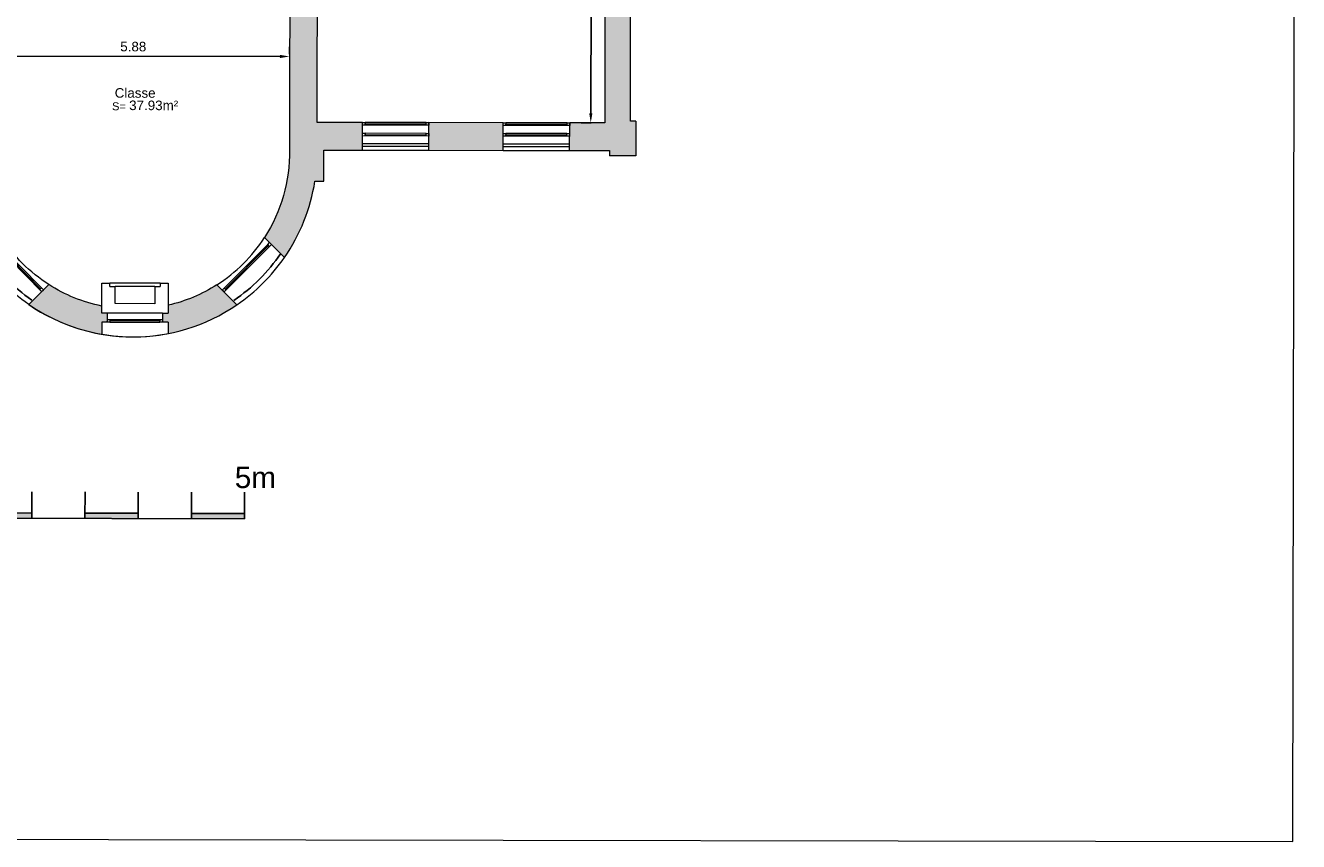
# Model space of a CAD drawing. Header units: metres. Extents: x -40 to 52, y -191 to 168.
# Tile 18 of 32: x -19 to 5, y -55 to -40. Entities that reach past the tile are written whole.
import ezdxf
from ezdxf.enums import TextEntityAlignment as Align

# ---------------------------------------------------------------- set-up
doc = ezdxf.new("R2010")
doc.units = ezdxf.units.M
doc.header["$LTSCALE"] = 2
doc.linetypes.add('CACHE', pattern=[0.375, 0.25, -0.125])
for name, color, linetype, lineweight in [('Cotation', 8, 'Continuous', 13), ('Etiq_Affectation', 7, 'Continuous', 18), ('Etiq_Surface', 7, 'Continuous', 18), ('Etiquette', 6, 'Continuous', 18), ('Hachures', 8, 'Continuous', 9), ('Menuiserie', 1, 'Continuous', 18), ('Mur_coupe', 7, 'Continuous', 18), ('Mur_projeté', 8, 'CACHE', 13), ('Mur_vu', 8, 'Continuous', 18)]:
    doc.layers.add(name, color=color, linetype=linetype, lineweight=lineweight)
for name, color, linetype, lineweight, plot in [('Etiq_Mesure_ou_non', 6, 'Continuous', 18, False), ('Etiq_Num_appart', 6, 'Continuous', 18, False), ('Etiq_Num_lot', 6, 'Continuous', 18, False), ('Etiq_Typologie', 6, 'Continuous', 18, False)]:
    doc.layers.add(name, color=color, linetype=linetype, lineweight=lineweight, plot=plot)
doc.layers.add('Ferronneries', color=34, linetype='Continuous')
doc.styles.get("Standard").update_dxf_attribs({"font": 'arial.ttf'})
doc.dimstyles.get("Standard").update_dxf_attribs({"dimtxt": 0.18, "dimasz": 0.18, "dimexe": 0.18, "dimexo": 0.0625, "dimgap": 0.09, "dimtad": 1, "dimzin": 0, "dimdsep": 46, "dimtxsty": 'Standard', "dimcen": 0.09, "dimadec": 0, "dimazin": 0, "dimtfac": 1, "dimtdec": 4, "dimtofl": 0, "dimtmove": 0, "dimatfit": 3, "dimfxl": 0, "dimtolj": 1, "dimtzin": 0, "dimarcsym": 0})

# ---------------------------------------------------------------- blocks, each defined once
blk = doc.blocks.new('Fenetre_125')
blk.add_lwpolyline([(0.05, 0.05), (0.05, 0), (0, 0), (0, 0.05), (1.25, 0.05), (1.25, 0), (1.2, 0), (1.2, 0.05), (1.2, 0.025), (0.05, 0.025), (0.05, 0), (1.2, 0)])
blk = doc.blocks.new('Fenetre_104')
blk.add_lwpolyline([(0.05, 0.05), (0.05, 0), (0, 0), (0, 0.05), (1.04, 0.05), (1.04, 0), (0.99, 0), (0.99, 0.05), (0.99, 0.025), (0.05, 0.025), (0.05, 0), (0.99, 0)])
blk = doc.blocks.new('Fenetre_126')
blk.add_lwpolyline([(0.05, 0.05), (0.05, 0), (0, 0), (0, 0.05), (1.26, 0.05), (1.26, 0), (1.21, 0), (1.21, 0.05), (1.21, 0.025), (0.05, 0.025), (0.05, 0), (1.21, 0)])
blk = doc.blocks.new('Etiquette_Copro')
at = {"layer": 'Etiq_Affectation'}
blk.add_attdef('AFFECTATION', text='', height=0.16, rotation=360, dxfattribs=at).set_placement((0, 0), align=Align.CENTER)
at = {"layer": 'Etiq_Mesure_ou_non'}
blk.add_attdef('MESURE', text='', height=0.16, rotation=360, dxfattribs=at).set_placement((0, 0.686), align=Align.CENTER)
at = {"layer": 'Etiq_Num_appart'}
blk.add_attdef('NUMERO_APPARTEMENT', text='', height=0.16, rotation=360, dxfattribs=at).set_placement((0.003, -0.455), align=Align.CENTER)
at = {"layer": 'Etiq_Num_lot', "width": 0.7}
blk.add_attdef('NUMERO_LOT', text='', height=0.4, rotation=360, dxfattribs=at).set_placement((0, 0.227), align=Align.CENTER)
at = {"layer": 'Etiq_Surface'}
blk.add_text('S=', height=0.15, rotation=360, dxfattribs=at).set_placement((-0.435, -0.237))
blk.add_attdef('SURFACE', text='', height=0.15, rotation=360, dxfattribs=at).set_placement((-0.112, -0.287), align=Align.BOTTOM_LEFT)
at = {"layer": 'Etiq_Typologie'}
blk.add_attdef('TYPOLOGIE', text='', height=0.16, rotation=360, dxfattribs=at).set_placement((0.003, -0.855), align=Align.CENTER)
blk = doc.blocks.new('*D152')
at = {"layer": 'Cotation', "color": 0, "linetype": 'ByBlock', "lineweight": -2, "transparency": 16777216}
for p, q in [((-19.576, -40.217), (-19.575, -40.079)), ((-13.696, -40.227), (-13.695, -40.089)), ((-19.396, -40.26), (-13.876, -40.269))]:
    blk.add_line(p, q, dxfattribs=at)
at = {"layer": 'Cotation', "color": 0, "transparency": 16777216}
for points in [[(-19.396, -40.23), (-19.396, -40.29), (-19.576, -40.259)], [(-13.876, -40.239), (-13.876, -40.299), (-13.696, -40.269)]]:
    blk.add_solid(points, dxfattribs=at)
at = {"layer": 'Defpoints', "color": 0, "transparency": 16777216}
for p in [(-19.576, -40.28), (-13.696, -40.269), (-13.696, -40.29)]:
    blk.add_point(p, dxfattribs=at)
at = {"layer": 'Cotation', "color": 11, "transparency": 16777216, "insert": (-16.635, -40.084), "char_height": 0.18, "attachment_point": 5, "rotation": 359.9026}
blk.add_mtext('\\A1;5.88', dxfattribs=at)
blk = doc.blocks.new('*D163')
at = {"layer": 'Cotation', "color": 0, "linetype": 'ByBlock', "lineweight": -2, "transparency": 16777216}
for p, q in [((-8.009, -33.491), (-8.198, -33.491)), ((-8.018, -33.671), (-8.031, -41.338)), ((-8.023, -41.518), (-8.212, -41.518))]:
    blk.add_line(p, q, dxfattribs=at)
at = {"layer": 'Cotation', "color": 0, "transparency": 16777216}
for points in [[(-8.048, -33.671), (-7.988, -33.671), (-8.018, -33.491)], [(-8.061, -41.338), (-8.001, -41.338), (-8.032, -41.518)]]:
    blk.add_solid(points, dxfattribs=at)
at = {"layer": 'Defpoints', "color": 0, "transparency": 16777216}
for p in [(-7.946, -33.491), (-8.032, -41.518), (-7.96, -41.518)]:
    blk.add_point(p, dxfattribs=at)
at = {"layer": 'Cotation', "color": 11, "transparency": 16777216, "insert": (-8.205, -37.504), "char_height": 0.18, "attachment_point": 5, "rotation": 89.9026}
blk.add_mtext('\\A1;8.03', dxfattribs=at)
blk = doc.blocks.new('Echelle graphique 5m')
h = blk.add_hatch(color=256)
h.dxf.hatch_style = 1
h.paths.add_polyline_path([(1, 0.1), (0, 0.1), (0, 0), (1, 0)])
h.paths.add_polyline_path([(3, 0.1), (2, 0.1), (2, 0), (3, 0)])
h.paths.add_polyline_path([(5, 0.1), (4, 0.1), (4, 0), (5, 0)])
at = {"flags": 128}
for points in [[(0, 0), (0, 0.5)], [(1, 0), (1, 0.5)], [(2, 0), (2, 0.5)], [(3, 0), (3, 0.5)], [(4, 0), (4, 0.5)], [(5, 0), (5, 0.5)], [(0, 0.1), (1, 0.1)], [(0, 0), (5, 0)], [(2, 0.1), (3, 0.1)], [(4, 0.1), (5, 0.1)]]:
    blk.add_lwpolyline(points, dxfattribs=at)
for s, p in [('0', (-0.116, 0.577)), ('5m', (4.815, 0.577))]:
    blk.add_text(s, height=0.4).set_placement(p)

msp = doc.modelspace()

# ---------------------------------------------------------------- hatches: boundary and pattern name
at = {"layer": 'Hachures'}
h = msp.add_hatch(color=256, dxfattribs=at)
h.dxf.hatch_style = 1
h.paths.add_polyline_path([(-7.186, -41.489), (-7.286, -41.489), (-7.277, -36.542), (-6.4, -36.544), (-6.399, -36.056), (-7.242, -36.054), (-7.24, -35.148), (-7.186, -35.148), (-7.186, -35.078), (-7.24, -35.078), (-7.236, -32.845), (-7.751, -32.844), (-7.751, -32.992), (-8.195, -32.991), (-8.196, -33.491), (-7.752, -33.492), (-7.766, -41.518), (-8.428, -41.517), (-8.429, -42.037), (-7.677, -42.039), (-7.677, -42.139), (-7.187, -42.139)])
h = msp.add_hatch(color=256, dxfattribs=at)
h.dxf.hatch_style = 1
h.paths.add_polyline_path([(-12.325, -41.511), (-13.178, -41.509), (-13.172, -38.279), (-13.692, -38.278), (-13.698, -41.571), (-13.699, -42.028, -0.148763), (-14.167, -43.675), (-13.791, -44.049, 0.112834), (-13.22, -42.617), (-13.054, -42.617), (-13.053, -42.029), (-12.326, -42.031)])
h = msp.add_hatch(color=256, dxfattribs=at)
h.dxf.hatch_style = 1
h.paths.add_polyline_path([(-9.678, -41.515), (-11.075, -41.513), (-11.076, -42.033), (-9.679, -42.035)])
h = msp.add_hatch(color=256, dxfattribs=at)
h.dxf.hatch_style = 1
h.paths.add_polyline_path([(-17.228, -44.964, -0.092232), (-18.224, -44.559), (-18.602, -44.933, 0.1084), (-17.229, -45.493), (-17.228, -45.266), (-17.123, -45.266), (-17.123, -45.096), (-17.228, -45.096)])
h = msp.add_hatch(color=256, dxfattribs=at)
h.dxf.hatch_style = 1
h.paths.add_polyline_path([(-14.685, -44.939), (-15.062, -44.564, -0.085045), (-15.978, -44.948), (-15.978, -45.098), (-16.083, -45.098), (-16.083, -45.268), (-15.978, -45.268), (-15.979, -45.48, 0.102313)])

# ---------------------------------------------------------------- linework, layer by layer
at = {"layer": 'Ferronneries', "flags": 128}
for points in [[(-12.326, -41.909), (-11.076, -41.911)], [(-12.326, -41.959), (-11.076, -41.961)], [(-9.679, -41.914), (-8.429, -41.916)], [(-9.679, -41.964), (-8.429, -41.966)]]:
    msp.add_lwpolyline(points, dxfattribs=at)
for points in [[(-18.545, -44.85, -0.093284), (-19.421, -43.968, -0.091924)], [(-14.742, -44.857, 0.093284), (-13.863, -43.977, 0.091924)]]:
    msp.add_lwpolyline(points, format="xyb", dxfattribs=at)
at = {"layer": 'Menuiserie'}
msp.add_lwpolyline([(-39.379, -54.96), (5.171, -55.036), (5.278, 7.964), (-39.272, 8.04)], close=True, dxfattribs=at)
at = {"layer": 'Mur_coupe'}
for p, q in [((-17.228, -45.096), (-17.227, -44.533)), ((-17.227, -44.533), (-17.077, -44.533)), ((-17.077, -44.593), (-17.077, -44.533)), ((-17.077, -44.593), (-16.977, -44.593)), ((-16.978, -44.917), (-16.977, -44.593)), ((-16.227, -44.594), (-16.127, -44.595)), ((-16.127, -44.535), (-15.977, -44.535))]:
    msp.add_line(p, q, dxfattribs=at)
at = {"layer": 'Mur_coupe', "flags": 128}
for points in [[(-8.196, -33.491), (-7.752, -33.492), (-7.766, -41.518)], [(-7.286, -41.489), (-7.277, -36.542)], [(-13.692, -38.278), (-13.698, -41.571)], [(-12.325, -41.511), (-13.178, -41.509), (-13.172, -38.279)], [(-13.698, -41.571), (-13.699, -42.028)], [(-12.326, -42.031), (-12.325, -41.511)], [(-11.076, -42.033), (-11.075, -41.513)], [(-9.678, -41.515), (-11.075, -41.513)], [(-9.679, -42.035), (-9.678, -41.515)], [(-8.429, -42.037), (-8.428, -41.517)], [(-7.766, -41.518), (-8.428, -41.517)], [(-7.186, -41.489), (-7.187, -42.139), (-7.677, -42.139)], [(-7.186, -41.489), (-7.286, -41.489)], [(-13.054, -42.617), (-13.053, -42.029)], [(-13.053, -42.029), (-12.326, -42.031)], [(-11.076, -42.033), (-9.679, -42.035)], [(-8.429, -42.037), (-7.677, -42.039)], [(-7.677, -42.039), (-7.677, -42.139)], [(-13.22, -42.617), (-13.054, -42.617)], [(-14.167, -43.675), (-13.79, -44.05)], [(-18.224, -44.559), (-18.602, -44.933)], [(-16.227, -44.594), (-16.228, -44.919)], [(-16.127, -44.535), (-16.127, -44.595)], [(-15.977, -44.535), (-15.978, -44.948)], [(-15.062, -44.564), (-14.685, -44.939)], [(-16.228, -44.919), (-16.978, -44.917)], [(-15.978, -44.948), (-15.978, -45.098)], [(-17.123, -45.096), (-17.228, -45.096)], [(-17.123, -45.096), (-17.123, -45.266)], [(-16.083, -45.098), (-16.083, -45.268)], [(-16.083, -45.098), (-15.978, -45.098)], [(-17.228, -45.266), (-17.229, -45.493)], [(-17.123, -45.266), (-17.228, -45.266)], [(-15.978, -45.268), (-16.083, -45.268)], [(-15.978, -45.268), (-15.979, -45.48)]]:
    msp.add_lwpolyline(points, dxfattribs=at)
for points in [[(-13.699, -42.028, -0.148763), (-14.167, -43.675, -0.148763)], [(-13.791, -44.049, 0.112834), (-13.22, -42.617, 0.112834)], [(-17.228, -44.964, -0.092232), (-18.224, -44.559, -0.092232)], [(-15.062, -44.564, -0.085045), (-15.978, -44.948)], [(-18.602, -44.933, 0.201446), (-15.979, -45.48)], [(-18.602, -44.933, 0.310151), (-14.685, -44.939)]]:
    msp.add_lwpolyline(points, format="xyb", dxfattribs=at)
at = {"layer": 'Mur_projeté', "ltscale": 2, "flags": 128}
for points in [[(-16.127, -44.535), (-17.077, -44.533)], [(-16.227, -44.594), (-16.977, -44.593)]]:
    msp.add_lwpolyline(points, dxfattribs=at)
at = {"layer": 'Mur_vu', "flags": 128}
for points in [[(-12.326, -42.031), (-11.076, -42.033)], [(-9.679, -42.035), (-8.429, -42.037)], [(-9.679, -42.035), (-8.429, -42.037)], [(-16.083, -45.098), (-17.123, -45.096)]]:
    msp.add_lwpolyline(points, dxfattribs=at)
for points in [[(-18.224, -44.559, -0.108537), (-19.116, -43.667, -0.108537)], [(-15.062, -44.564, 0.108537), (-14.167, -43.675, 0.108537)], [(-18.602, -44.933, -0.091924), (-19.493, -44.039, -0.091924)], [(-14.685, -44.939, 0.091924), (-13.791, -44.049, 0.091924)]]:
    msp.add_lwpolyline(points, format="xyb", dxfattribs=at)

# ---------------------------------------------------------------- block references
at = {"rotation": 359.9025560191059}
msp.add_blockref('Echelle graphique 5m', (-19.543, -48.956), dxfattribs=at)
at = {"layer": 'Etiquette'}
ref = msp.add_blockref('Etiquette_Copro', (-16.6, -41.045), dxfattribs=dict(at, rotation=359.9025560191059))
ref.add_attrib('AFFECTATION', 'Classe', dxfattribs={"layer": 'Etiq_Affectation', "height": 0.18, "rotation": 359.9026}).set_placement((-16.6, -41.045), align=Align.CENTER)
ref.add_attrib('SURFACE', '37.93m²', dxfattribs={"layer": 'Etiq_Surface', "height": 0.18, "rotation": 359.9026}).set_placement((-16.713, -41.332), align=Align.BOTTOM_LEFT)
at = {"layer": 'Menuiserie'}
for name, p, rotation in [('Fenetre_125', (-11.075, -41.513), 179.9025560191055), ('Fenetre_125', (-8.428, -41.517), 179.9025560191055), ('Fenetre_125', (-11.075, -41.715), 179.9025560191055), ('Fenetre_125', (-8.429, -41.72), 179.9025560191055), ('Fenetre_126', (-14.072, -43.77), 225.1081681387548), ('Fenetre_104', (-17.123, -45.266), 359.9025560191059)]:
    msp.add_blockref(name, p, dxfattribs=dict(at, rotation=rotation))
at = {"layer": 'Menuiserie', "xscale": -1, "rotation": 134.6969438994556}
msp.add_blockref('Fenetre_126', (-19.212, -43.761), dxfattribs=at)

# ---------------------------------------------------------------- dimensions: what is measured, and where the dimension line sits
at = {"layer": 'Cotation'}
for base, p1, p2, angle, picture, middle in [((-8.032, -41.518), (-7.946, -33.491), (-7.96, -41.518), 89.9026, '*D163', (-8.205, -37.504)), ((-13.696, -40.269), (-19.576, -40.28), (-13.696, -40.29), 359.9026, '*D152', (-16.635, -40.084))]:
    dim = msp.add_linear_dim(base=base, p1=p1, p2=p2, angle=angle, dimstyle='Standard', override={"dimpost": '<>', "dimclrt": 11, "dimfxl": 5}, dxfattribs=at)
    dim.commit()
    dim.dimension.update_dxf_attribs({"geometry": picture, "text_midpoint": middle})

doc.saveas('drawing.dxf')
